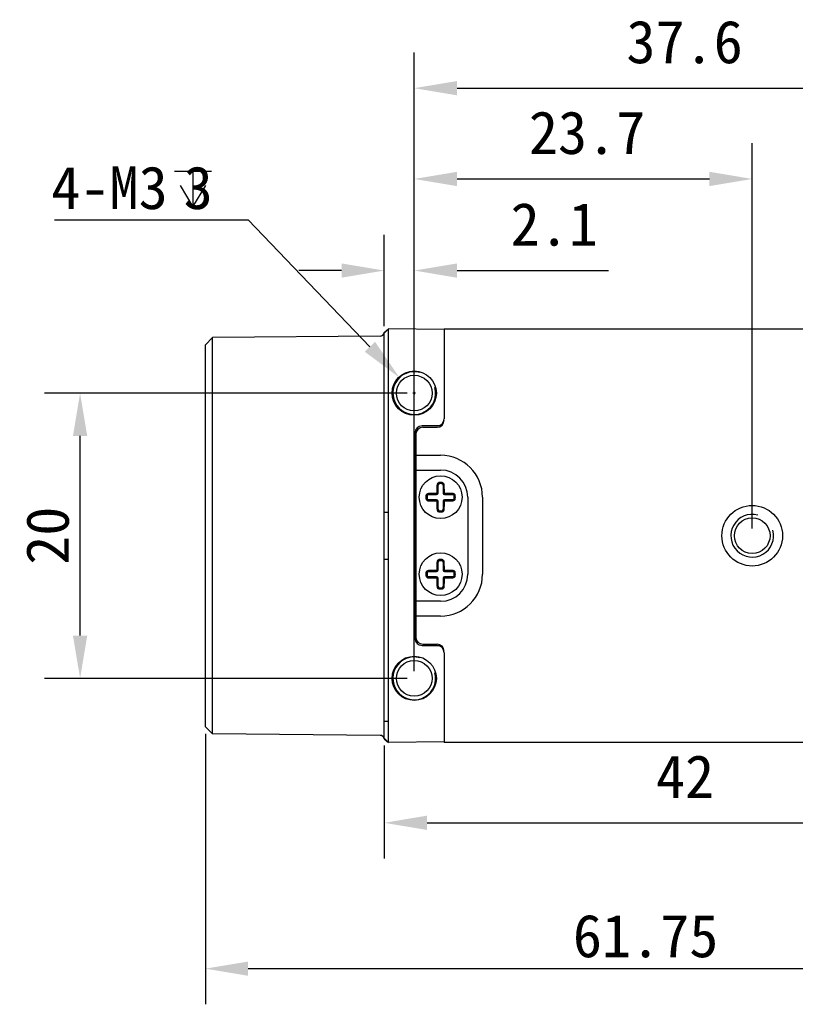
# Model space of a CAD drawing. Header units: millimetres. Extents: x 86 to 342, y 135 to 204.
# Tile 2 of 4: x 166 to 220, y 135 to 204. Entities that reach past the tile are written whole.
import ezdxf

# ---------------------------------------------------------------- set-up
doc = ezdxf.new("R2010")
doc.units = ezdxf.units.MM
doc.header["$LTSCALE"] = 23.1
doc.header["$PDMODE"] = 3
doc.header["$PDSIZE"] = 8
doc.layers.get('0').update_dxf_attribs({"linetype": 'CONTINUOUS'})
doc.layers.get('Defpoints').update_dxf_attribs({"linetype": 'CONTINUOUS'})
doc.layers.add('00_COMPONENTS', color=7, linetype='CONTINUOUS')
doc.layers.add('51__DRAFT_DIMS', color=7, linetype='CONTINUOUS')
doc.styles.get("Standard").update_dxf_attribs({"font": 'simfang.ttf'})
doc.dimstyles.new('DIMSTYLE_3', dxfattribs={"dimtxt": 3, "dimasz": 3, "dimexe": 2.5, "dimexo": 0.5, "dimgap": 0.75, "dimtad": 1, "dimdsep": 46, "dimtxsty": 'STANDARD', "dimblk": '_FILLED', "dimblk1": '_FILLED', "dimblk2": '_FILLED', "dimcen": 0.09, "dimclrd": 8, "dimclre": 8, "dimclrt": 7, "dimazin": 2, "dimtp": 0.3, "dimtm": 0.3, "dimtfac": 1, "dimtofl": 0, "dimtmove": 0, "dimatfit": 3, "dimldrblk": '_FILLED', "dimfxl": 1, "dimtolj": 1, "dimarcsym": 0})

# ---------------------------------------------------------------- blocks, each defined once
blk = doc.blocks.new('_FILLED')
at = {"color": 0, "linetype": 'ByBlock'}
blk.add_solid([(0, 0), (-1, 0.167), (-1, -0.167)], dxfattribs=at)
blk = doc.blocks.new('*D34')
at = {"layer": '51__DRAFT_DIMS', "color": 8, "lineweight": -2}
for p, q in [((233.309, 154.594), (233.309, 145.426)), ((191.309, 153.356), (191.309, 145.426)), ((194.309, 147.926), (230.309, 147.926))]:
    blk.add_line(p, q, dxfattribs=at)
at = {"layer": 'Defpoints', "color": 0}
for p in [(233.309, 155.094), (191.309, 153.856), (233.309, 147.926)]:
    blk.add_point(p, dxfattribs=at)
at = {"layer": '51__DRAFT_DIMS', "color": 8, "linetype": 'ByBlock', "lineweight": -2, "xscale": 3, "yscale": 3, "zscale": 3, "rotation": 180}
blk.add_blockref('_FILLED', (191.309, 147.926), dxfattribs=at)
at = {"layer": '51__DRAFT_DIMS', "color": 8, "linetype": 'ByBlock', "lineweight": -2, "xscale": 3, "yscale": 3, "zscale": 3}
blk.add_blockref('_FILLED', (233.309, 147.926), dxfattribs=at)
at = {"layer": '51__DRAFT_DIMS', "color": 7, "insert": (212.4, 152.676), "char_height": 3, "attachment_point": 2, "line_spacing_factor": 0.9}
blk.add_mtext('\\A1;42', dxfattribs=at)
blk = doc.blocks.new('*D35')
at = {"layer": '51__DRAFT_DIMS', "color": 8, "lineweight": -2}
for p, q in [((193.409, 158.556), (193.409, 195.571)), ((217.109, 168.556), (217.109, 195.571)), ((196.409, 193.071), (214.109, 193.071))]:
    blk.add_line(p, q, dxfattribs=at)
at = {"layer": 'Defpoints', "color": 0}
for p in [(217.109, 193.071), (217.109, 168.056), (193.409, 158.056)]:
    blk.add_point(p, dxfattribs=at)
at = {"layer": '51__DRAFT_DIMS', "color": 8, "linetype": 'ByBlock', "lineweight": -2, "xscale": 3, "yscale": 3, "zscale": 3, "rotation": 180}
blk.add_blockref('_FILLED', (193.409, 193.071), dxfattribs=at)
at = {"layer": '51__DRAFT_DIMS', "color": 8, "linetype": 'ByBlock', "lineweight": -2, "xscale": 3, "yscale": 3, "zscale": 3}
blk.add_blockref('_FILLED', (217.109, 193.071), dxfattribs=at)
at = {"layer": '51__DRAFT_DIMS', "color": 7, "insert": (205.528, 197.821), "char_height": 3, "attachment_point": 2, "line_spacing_factor": 0.9}
blk.add_mtext('\\A1;23.7', dxfattribs=at)
blk = doc.blocks.new('*D36')
at = {"layer": '51__DRAFT_DIMS', "color": 8, "lineweight": -2}
for p, q in [((193.409, 158.556), (193.409, 201.935)), ((231.009, 168.556), (231.009, 201.935)), ((196.409, 199.435), (228.009, 199.435))]:
    blk.add_line(p, q, dxfattribs=at)
at = {"layer": 'Defpoints', "color": 0}
for p in [(231.009, 199.435), (231.009, 168.056), (193.409, 158.056)]:
    blk.add_point(p, dxfattribs=at)
at = {"layer": '51__DRAFT_DIMS', "color": 8, "linetype": 'ByBlock', "lineweight": -2, "xscale": 3, "yscale": 3, "zscale": 3, "rotation": 180}
blk.add_blockref('_FILLED', (193.409, 199.435), dxfattribs=at)
at = {"layer": '51__DRAFT_DIMS', "color": 8, "linetype": 'ByBlock', "lineweight": -2, "xscale": 3, "yscale": 3, "zscale": 3}
blk.add_blockref('_FILLED', (231.009, 199.435), dxfattribs=at)
at = {"layer": '51__DRAFT_DIMS', "color": 7, "insert": (212.368, 204.185), "char_height": 3, "attachment_point": 2, "line_spacing_factor": 0.9}
blk.add_mtext('\\A1;37.6', dxfattribs=at)
blk = doc.blocks.new('*D37')
at = {"layer": '51__DRAFT_DIMS', "color": 8, "lineweight": -2}
for p, q in [((191.309, 182.756), (191.309, 189.148)), ((193.409, 178.556), (193.409, 189.148)), ((188.309, 186.648), (185.309, 186.648)), ((196.409, 186.648), (207.035, 186.648))]:
    blk.add_line(p, q, dxfattribs=at)
at = {"layer": 'Defpoints', "color": 0}
for p in [(193.409, 186.648), (191.309, 182.256), (193.409, 178.056)]:
    blk.add_point(p, dxfattribs=at)
at = {"layer": '51__DRAFT_DIMS', "color": 8, "linetype": 'ByBlock', "lineweight": -2, "xscale": 3, "yscale": 3, "zscale": 3}
blk.add_blockref('_FILLED', (191.309, 186.648), dxfattribs=at)
at = {"layer": '51__DRAFT_DIMS', "color": 8, "linetype": 'ByBlock', "lineweight": -2, "xscale": 3, "yscale": 3, "zscale": 3, "rotation": 180}
blk.add_blockref('_FILLED', (193.409, 186.648), dxfattribs=at)
at = {"layer": '51__DRAFT_DIMS', "color": 7, "insert": (206.285, 191.398), "char_height": 3, "attachment_point": 3, "line_spacing_factor": 0.9}
blk.add_mtext('\\A1;2.1', dxfattribs=at)
blk = doc.blocks.new('*D40')
at = {"color": 8, "lineweight": -2}
for p, q in [((192.909, 178.056), (167.476, 178.056)), ((169.976, 161.056), (169.976, 175.056)), ((192.909, 158.056), (167.476, 158.056))]:
    blk.add_line(p, q, dxfattribs=at)
at = {"layer": 'Defpoints', "color": 0}
for p in [(169.976, 178.056), (193.409, 178.056), (193.409, 158.056)]:
    blk.add_point(p, dxfattribs=at)
at = {"color": 8, "linetype": 'ByBlock', "lineweight": -2, "xscale": 3, "yscale": 3, "zscale": 3}
for p, rotation in [((169.976, 178.056), 90), ((169.976, 158.056), 270)]:
    blk.add_blockref('_FILLED', p, dxfattribs=dict(at, rotation=rotation))
at = {"color": 7, "insert": (167.709, 168.056), "char_height": 3, "attachment_point": 5, "rotation": 90}
blk.add_mtext('\\A1;20', dxfattribs=at)
blk = doc.blocks.new('*D42')
at = {"color": 8, "lineweight": -2}
for p, q in [((240.509, 168.856), (240.509, 135.2)), ((178.759, 154.166), (178.759, 135.2)), ((181.759, 137.7), (237.509, 137.7))]:
    blk.add_line(p, q, dxfattribs=at)
at = {"layer": 'Defpoints', "color": 0}
for p in [(240.509, 169.356), (178.759, 154.666), (240.509, 137.7)]:
    blk.add_point(p, dxfattribs=at)
at = {"color": 8, "linetype": 'ByBlock', "lineweight": -2, "xscale": 3, "yscale": 3, "zscale": 3, "rotation": 180}
blk.add_blockref('_FILLED', (178.759, 137.7), dxfattribs=at)
at = {"color": 8, "linetype": 'ByBlock', "lineweight": -2, "xscale": 3, "yscale": 3, "zscale": 3}
blk.add_blockref('_FILLED', (240.509, 137.7), dxfattribs=at)
at = {"color": 7, "insert": (209.634, 139.976), "char_height": 3, "attachment_point": 5}
blk.add_mtext('\\A1;61.75', dxfattribs=at)

msp = doc.modelspace()

# ---------------------------------------------------------------- linework, layer by layer
at = {"layer": '00_COMPONENTS', "color": 0}
for p, q in [((191.305, 182.305), (191.601, 182.554)), ((191.309, 182.256), (191.609, 182.554)), ((191.607, 181.054), (191.609, 182.554)), ((195.509, 182.52), (191.609, 182.554)), ((195.509, 182.556), (228.709, 182.556)), ((195.509, 182.556), (195.509, 176.256)), ((178.759, 181.447), (179.259, 181.951)), ((191.012, 182.054), (179.259, 181.951)), ((179.259, 154.161), (179.259, 181.951)), ((191.309, 169.7), (191.309, 182.256)), ((178.759, 154.666), (178.759, 181.447)), ((191.607, 169.7), (191.607, 181.054)), ((195.309, 175.756), (193.959, 175.756)), ((194.009, 175.656), (195.009, 175.656)), ((193.459, 175.256), (193.459, 160.856)), ((193.509, 175.156), (193.509, 160.956)), ((193.509, 173.695), (195.259, 173.695)), ((193.509, 172.656), (195.259, 172.656)), ((195.079, 171.602), (195.059, 171.602)), ((195.079, 171.036), (195.079, 171.602)), ((195.162, 171.784), (195.17, 171.702)), ((195.259, 171.788), (195.249, 171.788)), ((195.349, 171.702), (195.357, 171.784)), ((195.46, 171.602), (195.439, 171.602)), ((195.439, 171.602), (195.439, 171.036)), ((194.314, 170.846), (194.232, 170.853)), ((194.314, 170.667), (194.232, 170.659)), ((194.413, 170.957), (194.413, 170.936)), ((194.413, 170.936), (194.979, 170.936)), ((194.979, 170.576), (194.413, 170.576)), ((194.413, 170.576), (194.413, 170.556)), ((194.979, 170.936), (194.979, 170.965)), ((194.979, 170.547), (194.979, 170.576)), ((195.05, 171.036), (195.079, 171.036)), ((195.439, 171.036), (195.469, 171.036)), ((195.539, 170.965), (195.539, 170.936)), ((195.539, 170.936), (196.106, 170.936)), ((196.106, 170.576), (195.539, 170.576)), ((195.539, 170.576), (195.539, 170.547)), ((196.106, 170.936), (196.106, 170.957)), ((196.106, 170.556), (196.106, 170.576)), ((196.287, 170.853), (196.205, 170.846)), ((196.205, 170.667), (196.287, 170.659)), ((197.159, 170.756), (197.159, 165.356)), ((198.199, 170.756), (198.199, 165.356)), ((195.079, 170.476), (195.05, 170.476)), ((195.059, 169.91), (195.079, 169.91)), ((195.079, 169.91), (195.079, 170.476)), ((195.469, 170.476), (195.439, 170.476)), ((195.439, 170.476), (195.439, 169.91)), ((195.439, 169.91), (195.46, 169.91)), ((191.309, 169.7), (191.607, 169.7)), ((195.17, 169.81), (195.162, 169.729)), ((195.259, 169.724), (195.27, 169.724)), ((195.349, 169.81), (195.357, 169.729)), ((191.309, 166.413), (191.607, 166.413)), ((191.309, 153.856), (191.309, 166.413)), ((191.607, 155.059), (191.607, 166.413)), ((195.162, 166.384), (195.17, 166.302)), ((195.259, 166.388), (195.249, 166.388)), ((195.349, 166.302), (195.357, 166.384)), ((195.079, 166.202), (195.059, 166.202)), ((195.079, 165.636), (195.079, 166.202)), ((195.46, 166.202), (195.439, 166.202)), ((195.439, 166.202), (195.439, 165.636)), ((194.314, 165.446), (194.232, 165.453)), ((194.314, 165.267), (194.232, 165.259)), ((194.413, 165.557), (194.413, 165.536)), ((194.413, 165.536), (194.979, 165.536)), ((194.979, 165.176), (194.413, 165.176)), ((194.413, 165.176), (194.413, 165.156)), ((194.979, 165.536), (194.979, 165.565)), ((194.979, 165.147), (194.979, 165.176)), ((195.05, 165.636), (195.079, 165.636)), ((195.079, 165.076), (195.05, 165.076)), ((195.079, 164.51), (195.079, 165.076)), ((195.439, 165.636), (195.469, 165.636)), ((195.469, 165.076), (195.439, 165.076)), ((195.439, 165.076), (195.439, 164.51)), ((195.539, 165.565), (195.539, 165.536)), ((195.539, 165.536), (196.106, 165.536)), ((196.106, 165.176), (195.539, 165.176)), ((195.539, 165.176), (195.539, 165.147)), ((196.106, 165.536), (196.106, 165.557)), ((196.106, 165.156), (196.106, 165.176)), ((196.287, 165.453), (196.205, 165.446)), ((196.205, 165.267), (196.287, 165.259)), ((195.059, 164.51), (195.079, 164.51)), ((195.17, 164.41), (195.162, 164.329)), ((195.259, 164.324), (195.27, 164.324)), ((195.349, 164.41), (195.357, 164.329)), ((195.439, 164.51), (195.46, 164.51)), ((195.259, 163.456), (193.509, 163.456)), ((195.259, 162.417), (193.509, 162.417)), ((193.959, 160.356), (195.309, 160.356)), ((194.009, 160.456), (195.009, 160.456)), ((195.509, 159.856), (195.509, 153.556)), ((178.759, 154.666), (179.259, 154.161)), ((191.309, 155.059), (191.607, 155.059)), ((191.609, 153.559), (191.607, 155.059)), ((191.012, 154.059), (179.259, 154.161)), ((191.305, 153.808), (191.601, 153.559)), ((191.309, 153.856), (191.609, 153.559)), ((195.509, 153.593), (191.609, 153.559)), ((228.709, 153.556), (195.509, 153.556))]:
    msp.add_line(p, q, dxfattribs=at)
for centre, radius in [((193.409, 178.056), 1.55), ((193.409, 178.056), 1.25), ((195.259, 170.756), 1.5), ((217.109, 168.056), 2.125), ((217.109, 168.056), 1.25), ((195.259, 165.356), 1.5), ((193.409, 158.056), 1.55), ((193.409, 158.056), 1.25)]:
    msp.add_circle(centre, radius, dxfattribs=at)
for centre, radius, start, end in [((191.009, 182.354), 0.3, 270.5, 350.62393), ((191.012, 182.256), 0.297, 0.02476, 9.4196), ((193.409, 178.056), 1.5, 75, 15), ((195.009, 176.256), 0.5, 270, 0), ((195.009, 176.156), 0.5, 270, 0), ((193.959, 175.256), 0.5, 90, 180), ((194.009, 175.156), 0.5, 90, 180), ((195.259, 170.756), 2.939, 0, 90), ((195.259, 170.756), 1.9, 0, 90), ((195.18, 171.599), 0.121, 95.40049, 178.15156), ((195.179, 171.602), 0.1, 95.40054, 180), ((195.259, 170.756), 1.032, 90.56896, 95.40054), ((195.259, 170.756), 0.967, 84.59946, 95.40054), ((195.259, 170.756), 0.95, 84.59946, 95.40054), ((195.259, 170.756), 1.032, 84.59946, 90), ((195.339, 171.602), 0.1, 0, 84.59946), ((195.339, 171.599), 0.121, 1.84872, 84.59929), ((195.34, 171.611), 0.173, 1.30937, 84.59221), ((195.259, 170.756), 1.032, 174.59946, 185.40054), ((194.405, 170.837), 0.173, 91.3084, 174.59321), ((195.259, 170.756), 0.967, 174.59946, 185.40054), ((194.417, 170.836), 0.121, 91.84872, 174.59929), ((194.417, 170.677), 0.121, 185.40048, 268.15156), ((195.259, 170.756), 0.95, 174.59946, 185.40054), ((194.413, 170.836), 0.1, 90, 174.59946), ((194.413, 170.676), 0.1, 185.40054, 270), ((194.979, 171.036), 0.1, 270, 0), ((194.979, 171.036), 0.0711, 270.12798, 359.87203), ((194.979, 170.476), 0.1, 0, 90), ((194.979, 170.476), 0.0711, 0.12798, 89.87203), ((195.539, 171.036), 0.1, 180, 270), ((195.539, 170.476), 0.1, 90, 180), ((195.54, 171.036), 0.0711, 180.12798, 269.87203), ((195.54, 170.476), 0.0711, 90.12798, 179.87203), ((196.102, 170.836), 0.121, 5.40048, 88.15156), ((196.106, 170.836), 0.1, 5.40054, 90), ((196.106, 170.676), 0.1, 270, 354.59946), ((196.102, 170.677), 0.121, 271.84872, 354.59929), ((196.114, 170.675), 0.173, 271.30902, 354.59316), ((195.259, 170.756), 0.95, 354.59946, 5.40054), ((195.259, 170.756), 0.967, 354.59946, 5.40054), ((195.259, 170.756), 1.032, 354.59946, 5.40054), ((195.18, 169.914), 0.121, 181.84872, 264.59929), ((195.179, 169.91), 0.1, 180, 264.59946), ((195.339, 169.91), 0.1, 275.40054, 0), ((195.339, 169.914), 0.121, 275.40049, 358.15156), ((195.259, 170.756), 1.032, 264.59946, 270), ((195.259, 170.756), 0.967, 264.59946, 275.40054), ((195.259, 170.756), 0.95, 264.59946, 275.40054), ((195.259, 170.756), 1.032, 270.56896, 275.40054), ((217.109, 168.056), 1.5, 75, 15), ((195.259, 165.356), 1.032, 90.56896, 95.40054), ((195.259, 165.356), 1.032, 84.59946, 90), ((195.34, 166.211), 0.173, 1.30937, 84.59221), ((195.18, 166.199), 0.121, 95.40049, 178.15156), ((195.179, 166.202), 0.1, 95.40054, 180), ((195.259, 165.356), 0.967, 84.59946, 95.40054), ((195.259, 165.356), 0.95, 84.59946, 95.40054), ((195.339, 166.202), 0.1, 0, 84.59946), ((195.339, 166.199), 0.121, 1.84872, 84.59929), ((195.259, 165.356), 1.032, 174.59946, 185.40054), ((194.405, 165.437), 0.173, 91.3084, 174.59321), ((195.259, 165.356), 0.967, 174.59946, 185.40054), ((194.417, 165.436), 0.121, 91.84872, 174.59929), ((194.417, 165.277), 0.121, 185.40048, 268.15156), ((195.259, 165.356), 0.95, 174.59946, 185.40054), ((194.413, 165.436), 0.1, 90, 174.59946), ((194.413, 165.276), 0.1, 185.40054, 270), ((194.979, 165.636), 0.1, 270, 0), ((194.979, 165.636), 0.0711, 270.12798, 359.87203), ((194.979, 165.076), 0.1, 0, 90), ((194.979, 165.076), 0.0711, 0.12798, 89.87203), ((195.259, 165.356), 2.939, 270, 0), ((195.259, 165.356), 1.9, 270, 0), ((195.539, 165.636), 0.1, 180, 270), ((195.539, 165.076), 0.1, 90, 180), ((195.54, 165.636), 0.0711, 180.12798, 269.87203), ((195.54, 165.076), 0.0711, 90.12798, 179.87203), ((196.102, 165.436), 0.121, 5.40048, 88.15156), ((196.106, 165.436), 0.1, 5.40054, 90), ((196.106, 165.276), 0.1, 270, 354.59946), ((196.102, 165.277), 0.121, 271.84872, 354.59929), ((196.114, 165.275), 0.173, 271.30902, 354.59316), ((195.259, 165.356), 0.95, 354.59946, 5.40054), ((195.259, 165.356), 0.967, 354.59946, 5.40054), ((195.259, 165.356), 1.032, 354.59946, 5.40054), ((195.18, 164.514), 0.121, 181.84872, 264.59929), ((195.179, 164.51), 0.1, 180, 264.59946), ((195.259, 165.356), 1.032, 264.59946, 270), ((195.259, 165.356), 0.967, 264.59946, 275.40054), ((195.259, 165.356), 0.95, 264.59946, 275.40054), ((195.259, 165.356), 1.032, 270.56896, 275.40054), ((195.339, 164.51), 0.1, 275.40054, 0), ((195.339, 164.514), 0.121, 275.40049, 358.15156), ((194.009, 160.956), 0.5, 180, 270), ((193.959, 160.856), 0.5, 180, 270), ((195.009, 159.956), 0.5, 0, 90), ((195.009, 159.856), 0.5, 0, 90), ((193.409, 158.056), 1.5, 75, 15), ((191.009, 153.759), 0.3, 9.37607, 89.5), ((191.012, 153.856), 0.298, 350.59159, 359.96404)]:
    msp.add_arc(centre, radius, start, end, dxfattribs=at)
for points, knots in [([(195.005, 171.615), (195.004, 171.568), (195, 171.376), (194.998, 171.185), (194.997, 171.04)], [0, 0, 0, 0, 0.247014, 1, 1, 1, 1]), ([(195.162, 171.784), (195.141, 171.782), (195.1, 171.77), (195.048, 171.731), (195.014, 171.677), (195.006, 171.636), (195.005, 171.615)], [0, 0, 0, 0, 0.253535, 0.504999, 0.753579, 1, 1, 1, 1]), ([(195.059, 171.602), (195.059, 171.603), (195.057, 171.605), (195.054, 171.607), (195.049, 171.609), (195.039, 171.612), (195.024, 171.614), (195.012, 171.615), (195.005, 171.615)], [0, 0, 0, 0, 0.047043, 0.116694, 0.215119, 0.341803, 0.659688, 1, 1, 1, 1]), ([(195.05, 171.036), (195.051, 171.084), (195.052, 171.273), (195.056, 171.461), (195.059, 171.602)], [0, 0, 0, 0, 0.252521, 1, 1, 1, 1]), ([(195.514, 171.615), (195.507, 171.615), (195.495, 171.614), (195.48, 171.612), (195.47, 171.609), (195.465, 171.607), (195.462, 171.605), (195.46, 171.603), (195.46, 171.602)], [0, 0, 0, 0, 0.340312, 0.658198, 0.784881, 0.883306, 0.952957, 1, 1, 1, 1]), ([(195.46, 171.602), (195.461, 171.556), (195.465, 171.367), (195.468, 171.178), (195.469, 171.036)], [0, 0, 0, 0, 0.247014, 1, 1, 1, 1]), ([(195.522, 171.04), (195.522, 171.089), (195.52, 171.28), (195.517, 171.472), (195.514, 171.615)], [0, 0, 0, 0, 0.252521, 1, 1, 1, 1]), ([(194.232, 170.659), (194.234, 170.638), (194.246, 170.596), (194.285, 170.545), (194.338, 170.511), (194.38, 170.502), (194.401, 170.502)], [0, 0, 0, 0, 0.253569, 0.50507, 0.753653, 1, 1, 1, 1]), ([(194.975, 171.019), (194.927, 171.019), (194.735, 171.017), (194.544, 171.014), (194.401, 171.01)], [0, 0, 0, 0, 0.25252, 1, 1, 1, 1]), ([(194.401, 171.01), (194.401, 171.004), (194.401, 170.992), (194.403, 170.977), (194.406, 170.967), (194.408, 170.962), (194.411, 170.958), (194.412, 170.957), (194.413, 170.957)], [0, 0, 0, 0, 0.340312, 0.658198, 0.784881, 0.883306, 0.952957, 1, 1, 1, 1]), ([(194.413, 170.556), (194.412, 170.555), (194.411, 170.554), (194.408, 170.55), (194.406, 170.545), (194.403, 170.535), (194.401, 170.521), (194.401, 170.508), (194.401, 170.502)], [0, 0, 0, 0, 0.047043, 0.116694, 0.215119, 0.341803, 0.659688, 1, 1, 1, 1]), ([(194.413, 170.957), (194.46, 170.958), (194.649, 170.962), (194.837, 170.964), (194.979, 170.965)], [0, 0, 0, 0, 0.247014, 1, 1, 1, 1]), ([(194.979, 170.547), (194.932, 170.547), (194.743, 170.549), (194.554, 170.552), (194.413, 170.556)], [0, 0, 0, 0, 0.252521, 1, 1, 1, 1]), ([(194.997, 171.04), (194.997, 171.035), (194.992, 171.024), (194.981, 171.019), (194.975, 171.019)], [0, 0, 0, 0, 0.499777, 1, 1, 1, 1]), ([(194.979, 170.965), (194.979, 170.966), (194.978, 170.968), (194.978, 170.971), (194.977, 170.976), (194.976, 170.983), (194.976, 170.992), (194.975, 171.004), (194.975, 171.013), (194.975, 171.019)], [0, 0, 0, 0, 0.033316, 0.099046, 0.199806, 0.331751, 0.488401, 0.659139, 1, 1, 1, 1]), ([(194.975, 170.493), (194.975, 170.5), (194.975, 170.509), (194.976, 170.521), (194.976, 170.529), (194.977, 170.536), (194.978, 170.541), (194.978, 170.545), (194.979, 170.547), (194.979, 170.547)], [0, 0, 0, 0, 0.340861, 0.511599, 0.668249, 0.800194, 0.900954, 0.966684, 1, 1, 1, 1]), ([(194.997, 171.04), (195.003, 171.04), (195.012, 171.04), (195.024, 171.04), (195.032, 171.039), (195.039, 171.039), (195.045, 171.038), (195.048, 171.037), (195.05, 171.037), (195.05, 171.036)], [0, 0, 0, 0, 0.340861, 0.511599, 0.668249, 0.800194, 0.900954, 0.966684, 1, 1, 1, 1]), ([(195.469, 171.036), (195.469, 171.037), (195.471, 171.037), (195.474, 171.038), (195.48, 171.039), (195.487, 171.039), (195.495, 171.04), (195.507, 171.04), (195.516, 171.04), (195.522, 171.04)], [0, 0, 0, 0, 0.033316, 0.099046, 0.199806, 0.331751, 0.488401, 0.659139, 1, 1, 1, 1]), ([(195.544, 171.019), (195.538, 171.019), (195.527, 171.024), (195.522, 171.035), (195.522, 171.04)], [0, 0, 0, 0, 0.499777, 1, 1, 1, 1]), ([(195.544, 171.019), (195.544, 171.013), (195.544, 171.004), (195.543, 170.992), (195.542, 170.983), (195.542, 170.976), (195.541, 170.971), (195.54, 170.968), (195.54, 170.966), (195.539, 170.965)], [0, 0, 0, 0, 0.340861, 0.511599, 0.668249, 0.800194, 0.900954, 0.966684, 1, 1, 1, 1]), ([(195.539, 170.965), (195.587, 170.965), (195.776, 170.963), (195.965, 170.96), (196.106, 170.957)], [0, 0, 0, 0, 0.252521, 1, 1, 1, 1]), ([(196.106, 170.556), (196.059, 170.555), (195.87, 170.551), (195.682, 170.548), (195.539, 170.547)], [0, 0, 0, 0, 0.247014, 1, 1, 1, 1]), ([(195.539, 170.547), (195.54, 170.547), (195.54, 170.545), (195.541, 170.541), (195.542, 170.536), (195.542, 170.529), (195.543, 170.521), (195.544, 170.509), (195.544, 170.5), (195.544, 170.493)], [0, 0, 0, 0, 0.033316, 0.099046, 0.199806, 0.331751, 0.488401, 0.659139, 1, 1, 1, 1]), ([(196.118, 171.01), (196.071, 171.011), (195.879, 171.015), (195.688, 171.018), (195.544, 171.019)], [0, 0, 0, 0, 0.247015, 1, 1, 1, 1]), ([(196.106, 170.957), (196.107, 170.957), (196.108, 170.958), (196.111, 170.962), (196.113, 170.967), (196.116, 170.977), (196.118, 170.992), (196.118, 171.004), (196.118, 171.01)], [0, 0, 0, 0, 0.047043, 0.116694, 0.215119, 0.341803, 0.659688, 1, 1, 1, 1]), ([(196.118, 170.502), (196.118, 170.508), (196.118, 170.521), (196.116, 170.535), (196.113, 170.545), (196.111, 170.55), (196.108, 170.554), (196.107, 170.555), (196.106, 170.556)], [0, 0, 0, 0, 0.340312, 0.658198, 0.784881, 0.883306, 0.952957, 1, 1, 1, 1]), ([(196.287, 170.853), (196.285, 170.874), (196.273, 170.916), (196.234, 170.967), (196.18, 171.001), (196.139, 171.01), (196.118, 171.01)], [0, 0, 0, 0, 0.253547, 0.505016, 0.753594, 1, 1, 1, 1]), ([(194.401, 170.502), (194.448, 170.501), (194.639, 170.497), (194.831, 170.494), (194.975, 170.493)], [0, 0, 0, 0, 0.247019, 1, 1, 1, 1]), ([(194.975, 170.493), (194.981, 170.493), (194.992, 170.489), (194.997, 170.477), (194.997, 170.472)], [0, 0, 0, 0, 0.499777, 1, 1, 1, 1]), ([(195.05, 170.476), (195.05, 170.476), (195.048, 170.475), (195.045, 170.474), (195.039, 170.474), (195.032, 170.473), (195.024, 170.473), (195.012, 170.472), (195.003, 170.472), (194.997, 170.472)], [0, 0, 0, 0, 0.033316, 0.099046, 0.199806, 0.331751, 0.488401, 0.659139, 1, 1, 1, 1]), ([(194.997, 170.472), (194.997, 170.424), (194.998, 170.339), (194.999, 170.219), (195.001, 170.129), (195.002, 170.057), (195.003, 170.004), (195.004, 169.95), (195.005, 169.915), (195.005, 169.897)], [0, 0, 0, 0, 0.252528, 0.441044, 0.628589, 0.721937, 0.814968, 0.907664, 1, 1, 1, 1]), ([(195.005, 169.897), (195.012, 169.897), (195.024, 169.898), (195.039, 169.9), (195.049, 169.903), (195.054, 169.905), (195.057, 169.907), (195.059, 169.909), (195.059, 169.91)], [0, 0, 0, 0, 0.340312, 0.658198, 0.784881, 0.883306, 0.952957, 1, 1, 1, 1]), ([(195.005, 169.897), (195.006, 169.877), (195.014, 169.835), (195.048, 169.781), (195.1, 169.742), (195.141, 169.731), (195.162, 169.729)], [0, 0, 0, 0, 0.2463, 0.49476, 0.746234, 1, 1, 1, 1]), ([(195.059, 169.91), (195.058, 169.957), (195.054, 170.145), (195.051, 170.334), (195.05, 170.476)], [0, 0, 0, 0, 0.247014, 1, 1, 1, 1]), ([(195.357, 169.729), (195.378, 169.731), (195.419, 169.743), (195.471, 169.781), (195.505, 169.835), (195.513, 169.877), (195.514, 169.897)], [0, 0, 0, 0, 0.253676, 0.505131, 0.753649, 1, 1, 1, 1]), ([(195.469, 170.476), (195.468, 170.429), (195.466, 170.24), (195.463, 170.051), (195.46, 169.91)], [0, 0, 0, 0, 0.252521, 1, 1, 1, 1]), ([(195.46, 169.91), (195.46, 169.909), (195.462, 169.907), (195.465, 169.905), (195.47, 169.903), (195.48, 169.9), (195.495, 169.898), (195.507, 169.897), (195.514, 169.897)], [0, 0, 0, 0, 0.047043, 0.116694, 0.215119, 0.341803, 0.659688, 1, 1, 1, 1]), ([(195.522, 170.472), (195.516, 170.472), (195.507, 170.472), (195.495, 170.473), (195.487, 170.473), (195.48, 170.474), (195.474, 170.474), (195.471, 170.475), (195.469, 170.476), (195.469, 170.476)], [0, 0, 0, 0, 0.340861, 0.511599, 0.668249, 0.800194, 0.900954, 0.966684, 1, 1, 1, 1]), ([(195.514, 169.897), (195.514, 169.921), (195.515, 169.968), (195.517, 170.051), (195.519, 170.147), (195.52, 170.255), (195.521, 170.363), (195.522, 170.436), (195.522, 170.472)], [0, 0, 0, 0, 0.123196, 0.247016, 0.433806, 0.621696, 0.810494, 1, 1, 1, 1]), ([(195.522, 170.472), (195.522, 170.477), (195.527, 170.489), (195.538, 170.493), (195.544, 170.493)], [0, 0, 0, 0, 0.499777, 1, 1, 1, 1]), ([(195.544, 170.493), (195.592, 170.494), (195.784, 170.496), (195.975, 170.499), (196.118, 170.502)], [0, 0, 0, 0, 0.252523, 1, 1, 1, 1]), ([(191.309, 166.413), (191.309, 166.688), (191.307, 167.237), (191.305, 168.061), (191.307, 168.881), (191.309, 169.427), (191.309, 169.7)], [0, 0, 0, 0, 0.251004, 0.501744, 0.751377, 1, 1, 1, 1]), ([(191.607, 166.413), (191.607, 166.688), (191.602, 167.238), (191.598, 168.061), (191.602, 168.881), (191.607, 169.427), (191.607, 169.7)], [0, 0, 0, 0, 0.251518, 0.50174, 0.750859, 1, 1, 1, 1]), ([(195.162, 166.384), (195.141, 166.382), (195.1, 166.37), (195.048, 166.331), (195.014, 166.277), (195.006, 166.236), (195.005, 166.215)], [0, 0, 0, 0, 0.253535, 0.504999, 0.753579, 1, 1, 1, 1]), ([(195.005, 166.215), (195.004, 166.168), (195, 165.976), (194.998, 165.785), (194.997, 165.64)], [0, 0, 0, 0, 0.247014, 1, 1, 1, 1]), ([(195.059, 166.202), (195.059, 166.203), (195.057, 166.205), (195.054, 166.207), (195.049, 166.209), (195.039, 166.212), (195.024, 166.214), (195.012, 166.215), (195.005, 166.215)], [0, 0, 0, 0, 0.047043, 0.116694, 0.215119, 0.341803, 0.659688, 1, 1, 1, 1]), ([(195.05, 165.636), (195.051, 165.684), (195.052, 165.873), (195.056, 166.061), (195.059, 166.202)], [0, 0, 0, 0, 0.252521, 1, 1, 1, 1]), ([(195.514, 166.215), (195.507, 166.215), (195.495, 166.214), (195.48, 166.212), (195.47, 166.209), (195.465, 166.207), (195.462, 166.205), (195.46, 166.203), (195.46, 166.202)], [0, 0, 0, 0, 0.340312, 0.658198, 0.784881, 0.883306, 0.952957, 1, 1, 1, 1]), ([(195.46, 166.202), (195.461, 166.156), (195.465, 165.967), (195.468, 165.778), (195.469, 165.636)], [0, 0, 0, 0, 0.247014, 1, 1, 1, 1]), ([(195.522, 165.64), (195.522, 165.689), (195.52, 165.88), (195.517, 166.072), (195.514, 166.215)], [0, 0, 0, 0, 0.252521, 1, 1, 1, 1]), ([(194.232, 165.259), (194.234, 165.238), (194.246, 165.196), (194.285, 165.145), (194.338, 165.111), (194.38, 165.102), (194.401, 165.102)], [0, 0, 0, 0, 0.253569, 0.50507, 0.753653, 1, 1, 1, 1]), ([(194.975, 165.619), (194.927, 165.619), (194.735, 165.617), (194.544, 165.614), (194.401, 165.61)], [0, 0, 0, 0, 0.25252, 1, 1, 1, 1]), ([(194.401, 165.61), (194.401, 165.604), (194.401, 165.592), (194.403, 165.577), (194.406, 165.567), (194.408, 165.562), (194.411, 165.558), (194.412, 165.557), (194.413, 165.557)], [0, 0, 0, 0, 0.340312, 0.658198, 0.784881, 0.883306, 0.952957, 1, 1, 1, 1]), ([(194.413, 165.156), (194.412, 165.155), (194.411, 165.154), (194.408, 165.15), (194.406, 165.145), (194.403, 165.135), (194.401, 165.121), (194.401, 165.108), (194.401, 165.102)], [0, 0, 0, 0, 0.047043, 0.116694, 0.215119, 0.341803, 0.659688, 1, 1, 1, 1]), ([(194.401, 165.102), (194.448, 165.101), (194.639, 165.097), (194.831, 165.094), (194.975, 165.093)], [0, 0, 0, 0, 0.247019, 1, 1, 1, 1]), ([(194.413, 165.557), (194.46, 165.558), (194.649, 165.562), (194.837, 165.564), (194.979, 165.565)], [0, 0, 0, 0, 0.247014, 1, 1, 1, 1]), ([(194.979, 165.147), (194.932, 165.147), (194.743, 165.149), (194.554, 165.152), (194.413, 165.156)], [0, 0, 0, 0, 0.252521, 1, 1, 1, 1]), ([(194.997, 165.64), (194.997, 165.635), (194.992, 165.624), (194.981, 165.619), (194.975, 165.619)], [0, 0, 0, 0, 0.499777, 1, 1, 1, 1]), ([(194.979, 165.565), (194.979, 165.566), (194.978, 165.568), (194.978, 165.571), (194.977, 165.576), (194.976, 165.583), (194.976, 165.592), (194.975, 165.604), (194.975, 165.613), (194.975, 165.619)], [0, 0, 0, 0, 0.033316, 0.099046, 0.199806, 0.331751, 0.488401, 0.659139, 1, 1, 1, 1]), ([(194.975, 165.093), (194.975, 165.1), (194.975, 165.109), (194.976, 165.121), (194.976, 165.129), (194.977, 165.136), (194.978, 165.141), (194.978, 165.145), (194.979, 165.147), (194.979, 165.147)], [0, 0, 0, 0, 0.340861, 0.511599, 0.668249, 0.800194, 0.900954, 0.966684, 1, 1, 1, 1]), ([(194.975, 165.093), (194.981, 165.093), (194.992, 165.089), (194.997, 165.077), (194.997, 165.072)], [0, 0, 0, 0, 0.499777, 1, 1, 1, 1]), ([(194.997, 165.64), (195.003, 165.64), (195.012, 165.64), (195.024, 165.64), (195.032, 165.639), (195.039, 165.639), (195.045, 165.638), (195.048, 165.637), (195.05, 165.637), (195.05, 165.636)], [0, 0, 0, 0, 0.340861, 0.511599, 0.668249, 0.800194, 0.900954, 0.966684, 1, 1, 1, 1]), ([(195.05, 165.076), (195.05, 165.076), (195.048, 165.075), (195.045, 165.074), (195.039, 165.074), (195.032, 165.073), (195.024, 165.073), (195.012, 165.072), (195.003, 165.072), (194.997, 165.072)], [0, 0, 0, 0, 0.033316, 0.099046, 0.199806, 0.331751, 0.488401, 0.659139, 1, 1, 1, 1]), ([(194.997, 165.072), (194.997, 165.024), (194.998, 164.939), (194.999, 164.819), (195.001, 164.729), (195.002, 164.657), (195.003, 164.604), (195.004, 164.55), (195.005, 164.515), (195.005, 164.497)], [0, 0, 0, 0, 0.252528, 0.441044, 0.628589, 0.721937, 0.814968, 0.907664, 1, 1, 1, 1]), ([(195.059, 164.51), (195.058, 164.557), (195.054, 164.745), (195.051, 164.934), (195.05, 165.076)], [0, 0, 0, 0, 0.247014, 1, 1, 1, 1]), ([(195.469, 165.076), (195.468, 165.029), (195.466, 164.84), (195.463, 164.651), (195.46, 164.51)], [0, 0, 0, 0, 0.252521, 1, 1, 1, 1]), ([(195.469, 165.636), (195.469, 165.637), (195.471, 165.637), (195.474, 165.638), (195.48, 165.639), (195.487, 165.639), (195.495, 165.64), (195.507, 165.64), (195.516, 165.64), (195.522, 165.64)], [0, 0, 0, 0, 0.033316, 0.099046, 0.199806, 0.331751, 0.488401, 0.659139, 1, 1, 1, 1]), ([(195.522, 165.072), (195.516, 165.072), (195.507, 165.072), (195.495, 165.073), (195.487, 165.073), (195.48, 165.074), (195.474, 165.074), (195.471, 165.075), (195.469, 165.076), (195.469, 165.076)], [0, 0, 0, 0, 0.340861, 0.511599, 0.668249, 0.800194, 0.900954, 0.966684, 1, 1, 1, 1]), ([(195.514, 164.497), (195.514, 164.521), (195.515, 164.568), (195.517, 164.651), (195.519, 164.747), (195.52, 164.855), (195.521, 164.963), (195.522, 165.036), (195.522, 165.072)], [0, 0, 0, 0, 0.123196, 0.247016, 0.433806, 0.621696, 0.810494, 1, 1, 1, 1]), ([(195.544, 165.619), (195.538, 165.619), (195.527, 165.624), (195.522, 165.635), (195.522, 165.64)], [0, 0, 0, 0, 0.499777, 1, 1, 1, 1]), ([(195.522, 165.072), (195.522, 165.077), (195.527, 165.089), (195.538, 165.093), (195.544, 165.093)], [0, 0, 0, 0, 0.499777, 1, 1, 1, 1]), ([(195.544, 165.619), (195.544, 165.613), (195.544, 165.604), (195.543, 165.592), (195.542, 165.583), (195.542, 165.576), (195.541, 165.571), (195.54, 165.568), (195.54, 165.566), (195.539, 165.565)], [0, 0, 0, 0, 0.340861, 0.511599, 0.668249, 0.800194, 0.900954, 0.966684, 1, 1, 1, 1]), ([(195.539, 165.565), (195.587, 165.565), (195.776, 165.563), (195.965, 165.56), (196.106, 165.557)], [0, 0, 0, 0, 0.252521, 1, 1, 1, 1]), ([(196.106, 165.156), (196.059, 165.155), (195.87, 165.151), (195.682, 165.148), (195.539, 165.147)], [0, 0, 0, 0, 0.247014, 1, 1, 1, 1]), ([(195.539, 165.147), (195.54, 165.147), (195.54, 165.145), (195.541, 165.141), (195.542, 165.136), (195.542, 165.129), (195.543, 165.121), (195.544, 165.109), (195.544, 165.1), (195.544, 165.093)], [0, 0, 0, 0, 0.033316, 0.099046, 0.199806, 0.331751, 0.488401, 0.659139, 1, 1, 1, 1]), ([(196.118, 165.61), (196.071, 165.611), (195.879, 165.615), (195.688, 165.618), (195.544, 165.619)], [0, 0, 0, 0, 0.247015, 1, 1, 1, 1]), ([(195.544, 165.093), (195.592, 165.094), (195.784, 165.096), (195.975, 165.099), (196.118, 165.102)], [0, 0, 0, 0, 0.252523, 1, 1, 1, 1]), ([(196.106, 165.557), (196.107, 165.557), (196.108, 165.558), (196.111, 165.562), (196.113, 165.567), (196.116, 165.577), (196.118, 165.592), (196.118, 165.604), (196.118, 165.61)], [0, 0, 0, 0, 0.047043, 0.116694, 0.215119, 0.341803, 0.659688, 1, 1, 1, 1]), ([(196.118, 165.102), (196.118, 165.108), (196.118, 165.121), (196.116, 165.135), (196.113, 165.145), (196.111, 165.15), (196.108, 165.154), (196.107, 165.155), (196.106, 165.156)], [0, 0, 0, 0, 0.340312, 0.658198, 0.784881, 0.883306, 0.952957, 1, 1, 1, 1]), ([(196.287, 165.453), (196.285, 165.474), (196.273, 165.516), (196.234, 165.567), (196.18, 165.601), (196.139, 165.61), (196.118, 165.61)], [0, 0, 0, 0, 0.253547, 0.505016, 0.753594, 1, 1, 1, 1]), ([(195.005, 164.497), (195.012, 164.497), (195.024, 164.498), (195.039, 164.5), (195.049, 164.503), (195.054, 164.505), (195.057, 164.507), (195.059, 164.509), (195.059, 164.51)], [0, 0, 0, 0, 0.340312, 0.658198, 0.784881, 0.883306, 0.952957, 1, 1, 1, 1]), ([(195.005, 164.497), (195.006, 164.477), (195.014, 164.435), (195.048, 164.381), (195.1, 164.342), (195.141, 164.331), (195.162, 164.329)], [0, 0, 0, 0, 0.2463, 0.49476, 0.746234, 1, 1, 1, 1]), ([(195.357, 164.329), (195.378, 164.331), (195.419, 164.343), (195.471, 164.381), (195.505, 164.435), (195.513, 164.477), (195.514, 164.497)], [0, 0, 0, 0, 0.253676, 0.505131, 0.753649, 1, 1, 1, 1]), ([(195.46, 164.51), (195.46, 164.509), (195.462, 164.507), (195.465, 164.505), (195.47, 164.503), (195.48, 164.5), (195.495, 164.498), (195.507, 164.497), (195.514, 164.497)], [0, 0, 0, 0, 0.047043, 0.116694, 0.215119, 0.341803, 0.659688, 1, 1, 1, 1])]:
    msp.add_open_spline(points, degree=3, knots=knots, dxfattribs=at)
at = {"layer": '51__DRAFT_DIMS', "color": 0}
for p, q in [((176.588, 193.606), (179.188, 193.606)), ((177.888, 193.606), (177.888, 191.106)), ((193.409, 178.146), (193.409, 177.966)), ((193.499, 178.056), (193.319, 178.056))]:
    msp.add_line(p, q, dxfattribs=at)
at = {"layer": '51__DRAFT_DIMS', "color": 8}
for p in [(168.178, 190.208), (190.297, 181.307)]:
    msp.add_line(p, (181.774, 190.208), dxfattribs=at)
at = {"layer": '51__DRAFT_DIMS', "color": 0}
msp.add_lwpolyline([(176.988, 192.606), (177.888, 191.106), (178.788, 192.606)], dxfattribs=at)

# ---------------------------------------------------------------- block references
at = {"layer": '51__DRAFT_DIMS', "color": 8, "xscale": 3, "yscale": 3, "zscale": 3, "rotation": 313.7552811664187}
msp.add_blockref('_FILLED', (192.372, 179.14), dxfattribs=at)

# ---------------------------------------------------------------- texts
at = {"layer": '51__DRAFT_DIMS', "color": 0, "insert": (167.958, 193.96), "char_height": 3, "attachment_point": 1, "line_spacing_factor": 0.9}
msp.add_mtext('\\A1;4-M3{\\Fgdt|c0; }3', dxfattribs=at)

# ---------------------------------------------------------------- dimensions: what is measured, and where the dimension line sits
dim = msp.add_linear_dim(base=(169.976, 178.056), p1=(193.409, 158.056), p2=(193.409, 178.056), angle=270, dimstyle='DIMSTYLE_3')
dim.commit()
dim.dimension.update_dxf_attribs({"geometry": '*D40', "text_midpoint": (167.709, 168.056)})
dim = msp.add_linear_dim(base=(240.509, 137.7), p1=(178.759, 154.666), p2=(240.509, 169.356), dimstyle='DIMSTYLE_3')
dim.commit()
dim.dimension.update_dxf_attribs({"geometry": '*D42', "text_midpoint": (209.634, 137.7), "dimtype": 160})
at = {"layer": '51__DRAFT_DIMS', "color": 4}
for base, p1, p2, picture, middle in [((231.009, 199.435), (193.409, 158.056), (231.009, 168.056), '*D36', (212.368, 199.435)), ((217.109, 193.071), (193.409, 158.056), (217.109, 168.056), '*D35', (205.528, 193.071)), ((193.409, 186.648), (191.309, 182.256), (193.409, 178.056), '*D37', (203.328, 186.648)), ((233.309, 147.926), (191.309, 153.856), (233.309, 155.094), '*D34', (212.4, 147.926))]:
    dim = msp.add_linear_dim(base=base, p1=p1, p2=p2, dimstyle='DIMSTYLE_3', dxfattribs=at)
    dim.commit()
    dim.dimension.update_dxf_attribs({"geometry": picture, "text_midpoint": middle, "dimtype": 160})

doc.saveas('drawing.dxf')
